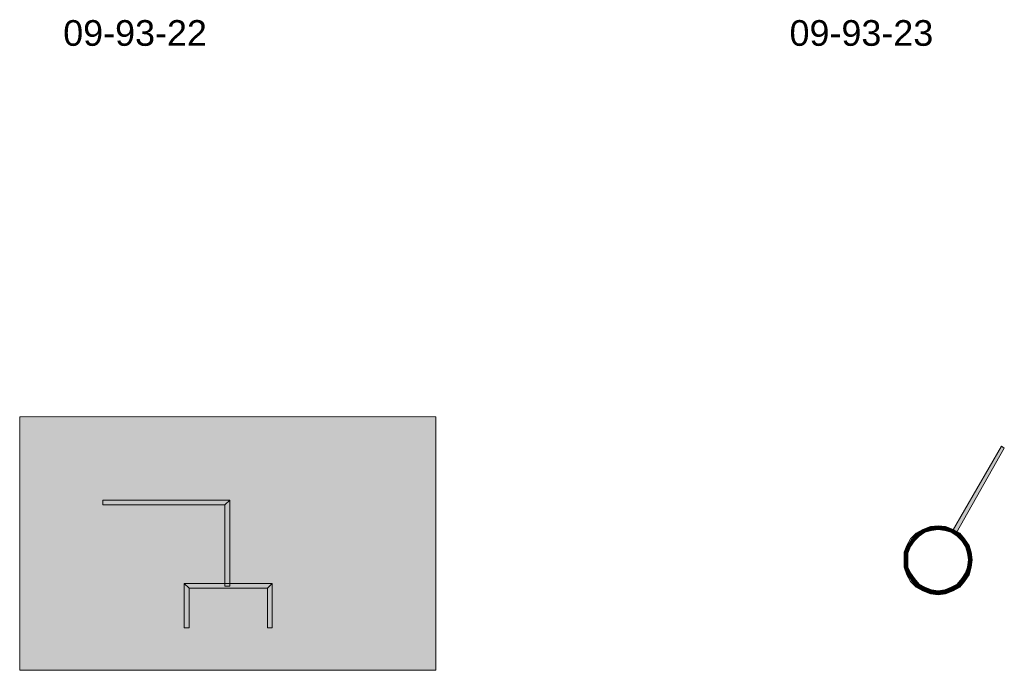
# Model space of a CAD drawing. Header units: millimetres. Extents: x 11 to 308, y -2333 to 36.
# Tile 72 of 85: x 206 to 294, y -1024 to -966. Entities that reach past the tile are written whole.
import ezdxf

# ---------------------------------------------------------------- set-up
doc = ezdxf.new("R2010")
doc.units = ezdxf.units.MM
doc.layers.add('DGE_DATOS', color=7, linetype='Continuous', lineweight=0)
doc.layers.add('DGE_SIMBOLOS', color=7, linetype='Continuous', lineweight=0)
doc.styles.add('DGE_ARIAL', font='arial.ttf')

# ---------------------------------------------------------------- blocks, each defined once
blk = doc.blocks.new('DGE_09_93_27')
at = {"layer": 'DGE_SIMBOLOS', "true_color": 0xffffff}
blk.add_hatch(color=7, dxfattribs=at).paths.add_polyline_path([(-18.81, 8.674), (18.359, 8.674), (18.359, -13.932), (-18.81, -13.932), (-18.81, 8.674)], flags=0)
at = {"layer": 'DGE_SIMBOLOS', "true_color": 0x000000}
for points in [[(-11.444, 1.308), (-11.444, 0.885), (-0.099, 1.308), (-11.444, 1.308)], [(-11.444, 0.885), (-0.099, 1.308), (-0.522, 0.885), (-11.444, 0.885)], [(-0.099, 1.308), (-0.522, 0.885), (-0.099, -6.397), (-0.099, 1.308)], [(-0.522, 0.885), (-0.099, -6.397), (-0.522, -6.397), (-0.522, 0.885)], [(-4.163, -10.122), (-3.739, -10.122), (-4.163, -6.143), (-4.163, -10.122)], [(-3.739, -10.122), (-4.163, -6.143), (-3.739, -6.566), (-3.739, -10.122)], [(-4.163, -6.143), (-3.739, -6.566), (3.711, -6.143), (-4.163, -6.143)], [(-3.739, -6.566), (3.711, -6.143), (3.288, -6.566), (-3.739, -6.566)], [(3.711, -6.143), (3.288, -6.566), (3.711, -10.122), (3.711, -6.143)], [(3.288, -6.566), (3.711, -10.122), (3.288, -10.122), (3.288, -6.566)]]:
    blk.add_hatch(color=18, dxfattribs=at).paths.add_polyline_path(points, flags=0)
at = {"layer": 'DGE_SIMBOLOS', "color": 7, "lineweight": 9, "true_color": 0xffffff}
blk.add_lwpolyline([(-18.895, 8.759), (18.359, 8.759), (18.359, -13.932), (-18.895, -13.932), (-18.895, 8.759)], close=True, dxfattribs=at)
at = {"layer": 'DGE_SIMBOLOS', "color": 18, "lineweight": 9, "true_color": 0x000000}
for points in [[(-11.444, 1.308), (-0.099, 1.308), (-0.522, 0.885), (-11.444, 0.885), (-11.444, 1.308)], [(-0.099, 1.308), (-0.099, -6.397), (-0.522, -6.397), (-0.522, 0.885), (-0.099, 1.308)], [(-4.163, -10.122), (-4.163, -6.143), (-3.739, -6.566), (-3.739, -10.122), (-4.163, -10.122)], [(-4.163, -6.143), (3.711, -6.143), (3.288, -6.566), (-3.739, -6.566), (-4.163, -6.143)], [(3.711, -6.143), (3.711, -10.122), (3.288, -10.122), (3.288, -6.566), (3.711, -6.143)]]:
    blk.add_lwpolyline(points, close=True, dxfattribs=at)
blk = doc.blocks.new('DGE_09_93_28')
at = {"layer": 'DGE_SIMBOLOS', "true_color": 0x000000}
for points in [[(3.965, 6.134), (-0.099, -1.655), (-0.437, -1.486), (3.965, 6.134)], [(4.219, 5.965), (3.965, 6.134), (-0.099, -1.655), (4.219, 5.965)], [(-3.655, -1.655), (-3.401, -1.909), (-4.078, -2.163), (-3.655, -1.655)], [(-3.062, -1.317), (-2.893, -1.571), (-3.655, -1.655), (-3.062, -1.317)], [(-2.893, -1.571), (-3.655, -1.655), (-3.401, -1.909), (-2.893, -1.571)], [(-2.385, -1.063), (-2.3, -1.402), (-3.062, -1.317), (-2.385, -1.063)], [(-2.3, -1.402), (-3.062, -1.317), (-2.893, -1.571), (-2.3, -1.402)], [(-1.707, -0.978), (-1.707, -1.317), (-2.385, -1.063), (-1.707, -0.978)], [(-1.707, -1.317), (-2.385, -1.063), (-2.3, -1.402), (-1.707, -1.317)], [(-1.03, -1.063), (-1.115, -1.402), (-1.707, -0.978), (-1.03, -1.063)], [(-1.115, -1.402), (-1.707, -0.978), (-1.707, -1.317), (-1.115, -1.402)], [(-0.522, -1.571), (-1.03, -1.063), (-1.115, -1.402), (-0.522, -1.571)], [(-0.353, -1.317), (-0.522, -1.571), (-1.03, -1.063), (-0.353, -1.317)], [(-0.014, -1.909), (-0.353, -1.317), (-0.522, -1.571), (-0.014, -1.909)], [(0.24, -1.655), (-0.014, -1.909), (-0.353, -1.317), (0.24, -1.655)], [(0.409, -2.333), (0.24, -1.655), (-0.014, -1.909), (0.409, -2.333)], [(0.663, -2.163), (0.409, -2.333), (0.24, -1.655), (0.663, -2.163)], [(-4.078, -2.163), (-3.824, -2.333), (-4.501, -2.756), (-4.078, -2.163)], [(-3.824, -2.333), (-4.501, -2.756), (-4.163, -2.841), (-3.824, -2.333)], [(-3.401, -1.909), (-4.078, -2.163), (-3.824, -2.333), (-3.401, -1.909)], [(0.748, -2.841), (0.663, -2.163), (0.409, -2.333), (0.748, -2.841)], [(1.087, -2.756), (0.748, -2.841), (0.663, -2.163), (1.087, -2.756)], [(-4.501, -2.756), (-4.163, -2.841), (-4.755, -3.349), (-4.501, -2.756)], [(-4.163, -2.841), (-4.755, -3.349), (-4.417, -3.433), (-4.163, -2.841)], [(-4.755, -3.349), (-4.417, -3.433), (-4.755, -4.026), (-4.755, -3.349)], [(-4.417, -3.433), (-4.755, -4.026), (-4.417, -4.026), (-4.417, -3.433)], [(0.917, -3.433), (1.087, -2.756), (0.748, -2.841), (0.917, -3.433)], [(1.256, -3.349), (0.917, -3.433), (1.087, -2.756), (1.256, -3.349)], [(1.002, -4.026), (1.256, -3.349), (0.917, -3.433), (1.002, -4.026)], [(1.341, -4.026), (1.002, -4.026), (1.256, -3.349), (1.341, -4.026)], [(-4.755, -4.026), (-4.417, -4.026), (-4.755, -4.788), (-4.755, -4.026)], [(-4.417, -4.026), (-4.755, -4.788), (-4.417, -4.703), (-4.417, -4.026)], [(1.256, -4.788), (0.917, -4.703), (1.341, -4.026), (1.256, -4.788)], [(0.917, -4.703), (1.341, -4.026), (1.002, -4.026), (0.917, -4.703)], [(-4.755, -4.788), (-4.417, -4.703), (-4.501, -5.381), (-4.755, -4.788)], [(-4.417, -4.703), (-4.501, -5.381), (-4.163, -5.211), (-4.417, -4.703)], [(-4.501, -5.381), (-4.163, -5.211), (-4.078, -5.973), (-4.501, -5.381)], [(-4.163, -5.211), (-4.078, -5.973), (-3.824, -5.719), (-4.163, -5.211)], [(0.409, -5.719), (1.087, -5.381), (0.748, -5.211), (0.409, -5.719)], [(0.748, -5.211), (1.256, -4.788), (0.917, -4.703), (0.748, -5.211)], [(1.087, -5.381), (0.748, -5.211), (1.256, -4.788), (1.087, -5.381)], [(-4.078, -5.973), (-3.824, -5.719), (-3.655, -6.481), (-4.078, -5.973)], [(-3.824, -5.719), (-3.655, -6.481), (-3.401, -6.227), (-3.824, -5.719)], [(-0.014, -6.227), (0.663, -5.973), (0.409, -5.719), (-0.014, -6.227)], [(0.24, -6.481), (-0.014, -6.227), (0.663, -5.973), (0.24, -6.481)], [(0.663, -5.973), (0.409, -5.719), (1.087, -5.381), (0.663, -5.973)], [(-3.655, -6.481), (-3.401, -6.227), (-3.062, -6.82), (-3.655, -6.481)], [(-3.401, -6.227), (-3.062, -6.82), (-2.893, -6.481), (-3.401, -6.227)], [(-3.062, -6.82), (-2.893, -6.481), (-2.385, -7.074), (-3.062, -6.82)], [(-2.893, -6.481), (-2.385, -7.074), (-2.3, -6.736), (-2.893, -6.481)], [(-2.385, -7.074), (-2.3, -6.736), (-1.707, -7.159), (-2.385, -7.074)], [(-2.3, -6.736), (-1.707, -7.159), (-1.707, -6.82), (-2.3, -6.736)], [(-1.707, -6.82), (-1.03, -7.074), (-1.115, -6.736), (-1.707, -6.82)], [(-1.707, -7.159), (-1.707, -6.82), (-1.03, -7.074), (-1.707, -7.159)], [(-1.115, -6.736), (-0.353, -6.82), (-0.522, -6.481), (-1.115, -6.736)], [(-1.03, -7.074), (-1.115, -6.736), (-0.353, -6.82), (-1.03, -7.074)], [(-0.522, -6.481), (0.24, -6.481), (-0.014, -6.227), (-0.522, -6.481)], [(-0.353, -6.82), (-0.522, -6.481), (0.24, -6.481), (-0.353, -6.82)]]:
    blk.add_hatch(color=18, dxfattribs=at).paths.add_polyline_path(points, flags=0)
at = {"layer": 'DGE_SIMBOLOS', "color": 18, "lineweight": 9, "true_color": 0x000000}
for points in [[(4.219, 5.965), (-0.099, -1.655), (-0.437, -1.486), (3.965, 6.134), (4.219, 5.965)], [(-3.655, -1.655), (-4.163, -2.163), (-3.824, -2.333), (-3.401, -1.909), (-3.655, -1.655)], [(-3.062, -1.317), (-3.655, -1.655), (-3.401, -1.909), (-2.893, -1.571), (-3.062, -1.317)], [(-2.385, -1.063), (-3.062, -1.317), (-2.893, -1.571), (-2.3, -1.402), (-2.385, -1.063)], [(-1.707, -0.978), (-2.385, -1.063), (-2.3, -1.402), (-1.707, -1.317), (-1.707, -0.978)], [(-1.03, -1.063), (-1.707, -0.978), (-1.707, -1.317), (-1.115, -1.402), (-1.03, -1.063)], [(-0.353, -1.317), (-1.03, -1.063), (-1.115, -1.402), (-0.522, -1.571), (-0.353, -1.317)], [(0.24, -1.655), (-0.353, -1.317), (-0.522, -1.571), (-0.014, -1.909), (0.24, -1.655)], [(0.663, -2.163), (0.24, -1.655), (-0.014, -1.909), (0.409, -2.333), (0.663, -2.163)], [(-4.163, -2.163), (-4.501, -2.756), (-4.163, -2.841), (-3.824, -2.333), (-4.163, -2.163)], [(1.087, -2.756), (0.663, -2.163), (0.409, -2.333), (0.748, -2.841), (1.087, -2.756)], [(-4.501, -2.756), (-4.755, -3.349), (-4.417, -3.433), (-4.163, -2.841), (-4.501, -2.756)], [(-4.755, -3.349), (-4.755, -4.026), (-4.417, -4.026), (-4.417, -3.433), (-4.755, -3.349)], [(1.256, -3.349), (1.087, -2.756), (0.748, -2.841), (0.917, -3.433), (1.256, -3.349)], [(1.341, -4.026), (1.256, -3.349), (0.917, -3.433), (1.002, -4.026), (1.341, -4.026)], [(-4.755, -4.026), (-4.755, -4.703), (-4.417, -4.703), (-4.417, -4.026), (-4.755, -4.026)], [(1.256, -4.703), (1.341, -4.026), (1.002, -4.026), (0.917, -4.703), (1.256, -4.703)], [(-4.755, -4.703), (-4.501, -5.381), (-4.163, -5.211), (-4.417, -4.703), (-4.755, -4.703)], [(-4.501, -5.381), (-4.163, -5.973), (-3.824, -5.719), (-4.163, -5.211), (-4.501, -5.381)], [(0.663, -5.973), (1.087, -5.381), (0.748, -5.211), (0.409, -5.719), (0.663, -5.973)], [(1.087, -5.381), (1.256, -4.703), (0.917, -4.703), (0.748, -5.211), (1.087, -5.381)], [(-4.163, -5.973), (-3.655, -6.481), (-3.401, -6.227), (-3.824, -5.719), (-4.163, -5.973)], [(0.24, -6.481), (0.663, -5.973), (0.409, -5.719), (-0.014, -6.227), (0.24, -6.481)], [(-3.655, -6.481), (-3.062, -6.82), (-2.893, -6.481), (-3.401, -6.227), (-3.655, -6.481)], [(-3.062, -6.82), (-2.385, -7.074), (-2.3, -6.736), (-2.893, -6.481), (-3.062, -6.82)], [(-2.385, -7.074), (-1.707, -7.159), (-1.707, -6.82), (-2.3, -6.736), (-2.385, -7.074)], [(-1.707, -7.159), (-1.03, -7.074), (-1.115, -6.736), (-1.707, -6.82), (-1.707, -7.159)], [(-1.03, -7.074), (-0.353, -6.82), (-0.522, -6.481), (-1.115, -6.736), (-1.03, -7.074)], [(-0.353, -6.82), (0.24, -6.481), (-0.014, -6.227), (-0.522, -6.481), (-0.353, -6.82)]]:
    blk.add_lwpolyline(points, close=True, dxfattribs=at)

msp = doc.modelspace()

# ---------------------------------------------------------------- block references
for name, p in [('DGE_09_93_27', (225, -1010)), ('DGE_09_93_28', (290, -1010))]:
    msp.add_blockref(name, p)

# ---------------------------------------------------------------- texts
at = {"layer": 'DGE_DATOS', "style": 'DGE_ARIAL'}
for s, p in [('09-93-22', (210, -968)), ('09-93-23', (275, -968))]:
    msp.add_text(s, height=2.3, dxfattribs=at).set_placement(p)

doc.saveas('drawing.dxf')
